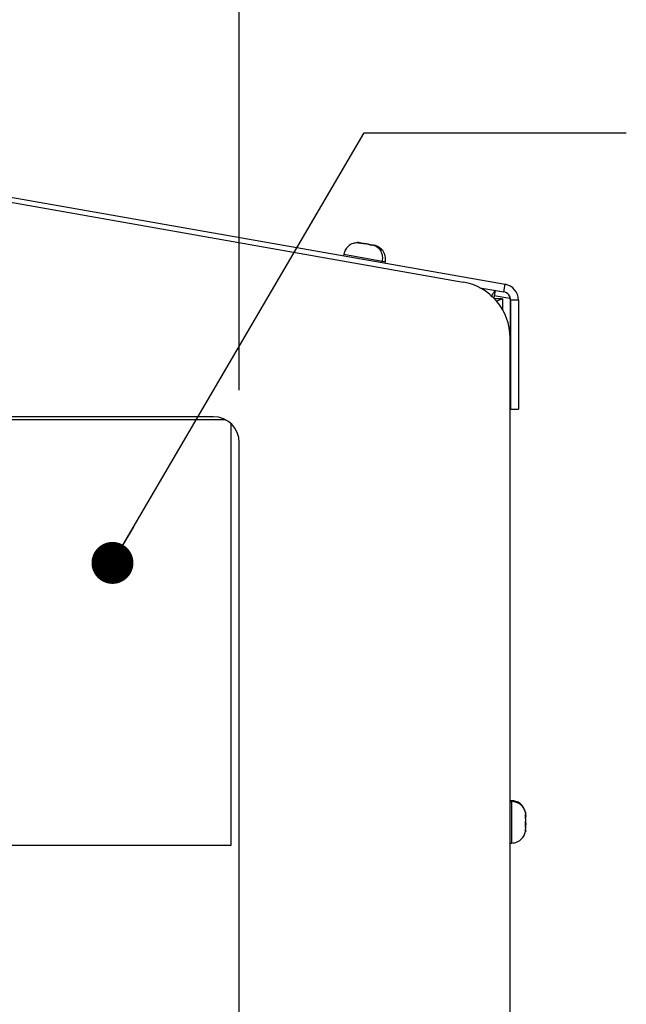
# Model space of a CAD drawing. Header units: millimetres. Extents: x 0 to 2794, y 0 to 2159.
# Tile 15 of 66: x 1363 to 1510, y 797 to 1035. Entities that reach past the tile are written whole.
import ezdxf

# ---------------------------------------------------------------- set-up
doc = ezdxf.new("R2010")
doc.units = ezdxf.units.MM
doc.header["$LTSCALE"] = 10
doc.layers.add('DIMENSIONS', color=140, linetype='Continuous', lineweight=25)
doc.styles.add('SLDTEXTSTYLE0', font='TXT', dxfattribs={"width": 0.7})
doc.dimstyles.new('SLDDIMSTYLE1', dxfattribs={"dimtxt": 21.580078, "dimasz": 33.02, "dimexe": 0, "dimexo": 0.0625, "dimgap": 5.39502, "dimtad": 0, "dimtih": 1, "dimtoh": 1, "dimdec": 1, "dimlfac": 0.8, "dimrnd": 1e-09, "dimzin": 4, "dimdsep": 46, "dimtxsty": 'SLDTEXTSTYLE0', "dimsah": 1, "dimcen": 0.09, "dimadec": 0, "dimazin": 1, "dimtfac": 1, "dimtdec": 1, "dimtofl": 0, "dimtmove": 0, "dimatfit": 3, "dimfxl": 0, "dimfrac": 2, "dimtolj": 1, "dimtzin": 12, "dimarcsym": 0})
doc.dimstyles.new('SLDDIMSTYLE2', dxfattribs={"dimtxt": 0.18, "dimasz": 10.16, "dimexe": 0, "dimexo": 0.0625, "dimgap": 0, "dimtad": 0, "dimtih": 1, "dimtoh": 1, "dimdec": 0, "dimrnd": 1e-09, "dimzin": 0, "dimdsep": 46, "dimtxsty": 'Standard', "dimblk1": 'DOT', "dimblk2": 'DOT', "dimsah": 1, "dimcen": 0.09, "dimadec": 0, "dimazin": 0, "dimtfac": 10.16, "dimtdec": 0, "dimtofl": 0, "dimtmove": 0, "dimatfit": 3, "dimldrblk": 'DOT', "dimfxl": 0, "dimfrac": 2, "dimtolj": 1, "dimtzin": 0, "dimarcsym": 0})

# ---------------------------------------------------------------- blocks, each defined once
blk = doc.blocks.new('_D_4')
at = {"layer": 'DIMENSIONS'}
for p, q in [((804.02, 945.48), (804.02, 1126.13)), ((1416.52, 945.48), (1416.52, 1126.13)), ((804.02, 1094.38), (1034.21, 1094.38)), ((1063.46, 1094.38), (1056.21, 1094.38)), ((1056.21, 1094.38), (1056.21, 1060.08)), ((1145.54, 1094.38), (1152.78, 1094.38)), ((1152.78, 1094.38), (1152.78, 1060.08)), ((1416.52, 1094.38), (1174.78, 1094.38)), ((1056.21, 1060.08), (1063.46, 1060.08)), ((1152.78, 1060.08), (1145.54, 1060.08))]:
    blk.add_line(p, q, dxfattribs=at)
for points in [[(804.02, 1094.38), (837.04, 1089.3), (837.04, 1099.46)], [(1416.52, 1094.38), (1383.5, 1099.46), (1383.5, 1089.3)]]:
    blk.add_solid(points, dxfattribs=at)
at = {"layer": 'DIMENSIONS', "char_height": 21.167, "attachment_point": 1, "style": 'SLDTEXTSTYLE0'}
for s, insert in [('490.0', (1063.46, 1126.5)), ('19.29', (1063.46, 1087.37))]:
    blk.add_mtext(s, dxfattribs=dict(at, insert=insert))
blk = doc.blocks.new('_Dot')
at = {"color": 0, "linetype": 'ByBlock', "lineweight": -2}
blk.add_line((-0.5, 0), (-1, 0), dxfattribs=at)
at = {"color": 0, "linetype": 'ByBlock', "const_width": 0.5}
blk.add_lwpolyline([(-0.25, 0, 1), (0.25, 0, 1)], format="xyb", close=True, dxfattribs=at)

msp = doc.modelspace()

# ---------------------------------------------------------------- linework, layer by layer
for p, q in [((1283.65, 1004.65), (1470.78, 971.66)), ((1298.04, 1003.36), (1480.94, 971.1)), ((1441.85, 978.38), (1441.79, 978.01)), ((1441.85, 978.38), (1451.14, 976.74)), ((1451.08, 976.37), (1451.14, 976.74)), ((1451.14, 976.74), (1451.95, 976.6)), ((1451.88, 976.23), (1451.95, 976.6)), ((1480.62, 969.26), (1480.94, 971.1)), ((1474.8, 970.28), (1480.62, 969.26)), ((1478.51, 969.63), (1478.19, 967.81)), ((1478.3, 968.4), (1482.09, 967.73)), ((1482.09, 967.73), (1482.01, 968.22)), ((1480.27, 967.57), (1478.39, 967.57)), ((1480.27, 967.57), (1480.27, 965.05)), ((1482.18, 967.51), (1482.09, 967.73)), ((1482.18, 967.51), (1482.18, 958.83)), ((1484.14, 967.29), (1482.27, 967.29)), ((1482.27, 967.29), (1482.27, 940.9)), ((1484.14, 967.29), (1484.14, 940.9)), ((1482.13, 958.84), (1482.18, 958.83)), ((1482.14, 392.15), (1482.14, 958.12)), ((1482.27, 940.9), (1484.14, 940.9)), ((1410.27, 939.03), (1314.27, 939.03)), ((1413.24, 938.28), (1314.75, 938.28)), ((1414.52, 835.28), (1414.52, 937.36)), ((1416.52, 679.91), (1416.52, 932.78)), ((1482.52, 846.03), (1482.14, 846.03)), ((1482.14, 845.84), (1482.52, 845.84)), ((1482.52, 846.03), (1482.52, 845.84)), ((1482.52, 845.84), (1482.52, 835.78)), ((1485.93, 839.02), (1485.86, 839.02)), ((1311.52, 835.28), (1414.52, 835.28)), ((1482.14, 835.78), (1482.52, 835.78))]:
    msp.add_line(p, q)
at = {"flags": 128}
msp.add_lwpolyline([(1482.09, 967.73), (1482.09, 967.73)], dxfattribs=at)
for centre, radius, end in [((1468.39, 958.12), 13.75, 80), ((1480.27, 967.29), 3.88, 80), ((1480.27, 967.29), 2, 80), ((1410.27, 932.78), 6.25, 90)]:
    msp.add_arc(centre, radius, 0, end)
for points, knots in [([(1445.04, 981.13), (1444.73, 981.11), (1443.94, 981.05), (1442.92, 980.38), (1442.14, 979.42), (1441.94, 978.72), (1441.85, 978.38)], [0, 0, 0, 0, 0.20036, 0.522121, 0.769693, 1, 1, 1, 1]), ([(1445.02, 981.19), (1445.02, 981.19), (1445.02, 981.19), (1445.06, 981.19), (1445.09, 981.19)], [0, 0, 0, 0, 0.3876, 1, 1, 1, 1]), ([(1445.09, 981.19), (1445.11, 981.19), (1445.14, 981.19), (1445.17, 981.19), (1445.19, 981.19)], [0, 0, 0, 0, 0.500617, 1, 1, 1, 1]), ([(1445.94, 981.06), (1445.93, 981.07), (1445.92, 981.08), (1445.89, 981.1), (1445.84, 981.12), (1445.78, 981.14), (1445.69, 981.16), (1445.58, 981.18), (1445.46, 981.19), (1445.32, 981.2), (1445.21, 981.2), (1445.16, 981.2)], [0, 0, 0, 0, 0.08485, 0.167614, 0.249627, 0.375231, 0.499768, 0.624012, 0.749532, 0.872779, 1, 1, 1, 1]), ([(1445.19, 981.19), (1445.23, 981.19), (1445.31, 981.19), (1445.42, 981.18), (1445.53, 981.18), (1445.66, 981.16), (1445.74, 981.15), (1445.78, 981.14)], [0, 0, 0, 0, 0.171051, 0.336912, 0.499484, 0.751188, 1, 1, 1, 1]), ([(1445.78, 981.14), (1445.81, 981.14), (1445.87, 981.12), (1445.95, 981.11), (1446.01, 981.08), (1446.07, 981.06), (1446.1, 981.04), (1446.12, 981.03)], [0, 0, 0, 0, 0.191439, 0.38456, 0.582142, 0.786586, 1, 1, 1, 1]), ([(1446.52, 980.95), (1446.5, 980.96), (1446.46, 980.96), (1446.39, 980.96), (1446.31, 980.97), (1446.23, 980.98), (1446.14, 980.99), (1446.06, 981), (1446, 981.02), (1445.96, 981.04), (1445.95, 981.05), (1445.94, 981.06)], [0, 0, 0, 0, 0.083089, 0.166485, 0.251159, 0.376849, 0.500178, 0.623447, 0.749151, 0.875431, 1, 1, 1, 1]), ([(1446.12, 981.03), (1446.12, 981.02), (1446.14, 981.01), (1446.16, 981), (1446.17, 981)], [0, 0, 0, 0, 0.498667, 1, 1, 1, 1]), ([(1448.23, 980.65), (1448.18, 980.67), (1448.1, 980.7), (1447.96, 980.74), (1447.8, 980.78), (1447.61, 980.82), (1447.39, 980.86), (1447.18, 980.89), (1446.96, 980.92), (1446.74, 980.95), (1446.6, 980.95), (1446.52, 980.95)], [0, 0, 0, 0, 0.085154, 0.167979, 0.249626, 0.375295, 0.499766, 0.624074, 0.74953, 0.873157, 1, 1, 1, 1]), ([(1448.84, 980.55), (1448.84, 980.54), (1448.82, 980.54), (1448.79, 980.54), (1448.75, 980.54), (1448.69, 980.54), (1448.6, 980.55), (1448.51, 980.57), (1448.42, 980.6), (1448.32, 980.62), (1448.26, 980.64), (1448.23, 980.65)], [0, 0, 0, 0, 0.082842, 0.16618, 0.25116, 0.376837, 0.500179, 0.623458, 0.749151, 0.875591, 1, 1, 1, 1]), ([(1449.2, 980.54), (1449.17, 980.54), (1449.12, 980.55), (1449.05, 980.56), (1448.98, 980.56), (1448.91, 980.56), (1448.86, 980.55), (1448.84, 980.55)], [0, 0, 0, 0, 0.165638, 0.331073, 0.499336, 0.744885, 1, 1, 1, 1]), ([(1449.2, 980.54), (1449.51, 980.43), (1449.82, 980.26), (1450.38, 979.76), (1450.63, 979.45), (1451, 978.73), (1451.12, 978.32), (1451.22, 977.51), (1451.21, 977.11), (1451.14, 976.74)], [0, 0, 0, 0, 0.25, 0.25, 0.5, 0.5, 0.75, 0.75, 1, 1, 1, 1]), ([(1449.77, 980.38), (1449.73, 980.4), (1449.65, 980.42), (1449.55, 980.46), (1449.45, 980.48), (1449.36, 980.51), (1449.27, 980.52), (1449.22, 980.53), (1449.2, 980.54)], [0, 0, 0, 0, 0.178525, 0.350585, 0.517368, 0.680183, 0.840506, 1, 1, 1, 1]), ([(1449.26, 980.52), (1449.27, 980.52), (1449.37, 980.53), (1449.6, 980.45), (1449.8, 980.38)], [0, 0, 0, 0, 0.103125, 1, 1, 1, 1]), ([(1449.8, 980.38), (1449.81, 980.37), (1449.84, 980.36), (1449.88, 980.35), (1449.91, 980.33), (1449.93, 980.32), (1449.94, 980.32), (1449.92, 980.32), (1449.89, 980.34), (1449.84, 980.36), (1449.79, 980.37), (1449.77, 980.38)], [0, 0, 0, 0, 0.0831628, 0.166576, 0.2511564, 0.3768556, 0.5001743, 0.6234489, 0.749147, 0.8759795, 1, 1, 1, 1]), ([(1451.95, 976.6), (1451.97, 977.05), (1452.02, 978), (1451.4, 979.21), (1450.62, 979.99), (1450.08, 980.22), (1449.89, 980.3)], [0, 0, 0, 0, 0.294787, 0.612854, 0.863953, 1, 1, 1, 1]), ([(1477.58, 968.09), (1477.74, 968.36), (1478.11, 968.97), (1478.44, 969.53), (1478.5, 969.62), (1478.52, 969.66)], [0, 0, 0, 0, 0.290314, 0.661614, 1, 1, 1, 1]), ([(1480.27, 967.57), (1480.24, 967.56), (1480.18, 967.54), (1479.66, 967.34), (1479.19, 967.16), (1478.84, 967.03), (1478.84, 967.03)], [0, 0, 0, 0, 0.308316, 0.64384, 0.996687, 1, 1, 1, 1]), ([(1485.93, 842.91), (1485.82, 843.37), (1485.6, 844.31), (1484.68, 845.33), (1483.6, 845.93), (1482.87, 846), (1482.52, 846.03)], [0, 0, 0, 0, 0.276089, 0.567378, 0.791504, 1, 1, 1, 1]), ([(1485.92, 842.89), (1485.87, 843.26), (1485.75, 843.65), (1485.36, 844.38), (1485.1, 844.72), (1484.45, 845.28), (1484.07, 845.49), (1483.3, 845.77), (1482.9, 845.84), (1482.52, 845.84)], [0, 0, 0, 0, 0.25, 0.25, 0.5, 0.5, 0.75, 0.75, 1, 1, 1, 1]), ([(1485.84, 843.34), (1485.84, 843.34), (1485.84, 843.34), (1485.84, 843.33), (1485.84, 843.3), (1485.84, 843.25), (1485.85, 843.18), (1485.86, 843.12), (1485.87, 843.09)], [0, 0, 0, 0, 0.0533139, 0.2276233, 0.4019322, 0.5886009, 0.7878869, 1, 1, 1, 1]), ([(1485.87, 842.29), (1485.86, 842.31), (1485.86, 842.35), (1485.85, 842.42), (1485.84, 842.49), (1485.84, 842.57), (1485.84, 842.65), (1485.84, 842.72), (1485.84, 842.76), (1485.85, 842.79), (1485.86, 842.79), (1485.87, 842.79)], [0, 0, 0, 0, 0.083163, 0.166576, 0.251156, 0.376856, 0.500174, 0.623449, 0.749147, 0.875979, 1, 1, 1, 1]), ([(1485.92, 842.89), (1485.92, 842.9), (1485.92, 842.93), (1485.92, 842.98), (1485.91, 843.05), (1485.9, 843.14), (1485.88, 843.22), (1485.87, 843.26)], [0, 0, 0, 0, 0.165638, 0.331073, 0.499336, 0.744885, 1, 1, 1, 1]), ([(1485.87, 842.79), (1485.87, 842.79), (1485.89, 842.79), (1485.9, 842.79), (1485.91, 842.8), (1485.92, 842.83), (1485.92, 842.85), (1485.92, 842.88), (1485.92, 842.89)], [0, 0, 0, 0, 0.1785252, 0.3505852, 0.5173683, 0.6801829, 0.8405056, 1, 1, 1, 1]), ([(1485.89, 842.83), (1485.9, 842.67), (1485.95, 842.26), (1485.9, 842.02), (1485.87, 841.87)], [0, 0, 0, 0, 0.387822, 1, 1, 1, 1]), ([(1485.87, 840.61), (1485.87, 840.65), (1485.89, 840.73), (1485.9, 840.86), (1485.91, 841.02), (1485.92, 841.2), (1485.92, 841.41), (1485.92, 841.63), (1485.91, 841.85), (1485.9, 842.07), (1485.88, 842.21), (1485.87, 842.29)], [0, 0, 0, 0, 0.0853121, 0.1681697, 0.2496248, 0.3753431, 0.4997642, 0.6240903, 0.749529, 0.8733485, 1, 1, 1, 1]), ([(1485.87, 839.93), (1485.86, 839.94), (1485.86, 839.96), (1485.85, 840.01), (1485.84, 840.06), (1485.84, 840.13), (1485.84, 840.23), (1485.84, 840.33), (1485.84, 840.42), (1485.85, 840.52), (1485.86, 840.58), (1485.87, 840.61)], [0, 0, 0, 0, 0.082901, 0.166253, 0.25116, 0.376837, 0.500178, 0.62346, 0.74915, 0.875665, 1, 1, 1, 1]), ([(1485.87, 841.2), (1485.87, 841.16), (1485.89, 841.07), (1485.9, 840.94), (1485.91, 840.79), (1485.92, 840.61), (1485.92, 840.39), (1485.92, 840.18), (1485.91, 839.96), (1485.9, 839.74), (1485.88, 839.59), (1485.87, 839.52)], [0, 0, 0, 0, 0.08485, 0.167614, 0.249627, 0.375231, 0.499768, 0.624012, 0.749532, 0.872779, 1, 1, 1, 1]), ([(1485.87, 838.72), (1485.87, 838.76), (1485.89, 838.85), (1485.9, 838.98), (1485.91, 839.12), (1485.92, 839.27), (1485.92, 839.43), (1485.92, 839.58), (1485.91, 839.71), (1485.9, 839.83), (1485.88, 839.9), (1485.87, 839.93)], [0, 0, 0, 0, 0.084696, 0.167429, 0.249628, 0.375215, 0.49977, 0.623965, 0.749532, 0.872581, 1, 1, 1, 1]), ([(1482.52, 835.78), (1482.97, 835.83), (1483.91, 835.94), (1485, 836.77), (1485.7, 837.8), (1485.85, 838.54), (1485.93, 838.89)], [0, 0, 0, 0, 0.26773, 0.556602, 0.784654, 1, 1, 1, 1]), ([(1485.85, 838.48), (1485.85, 838.48), (1485.84, 838.47), (1485.84, 838.46), (1485.84, 838.48), (1485.84, 838.51), (1485.85, 838.59), (1485.86, 838.68), (1485.87, 838.72)], [0, 0, 0, 0, 0.126553, 0.250836, 0.374972, 0.501056, 0.749674, 1, 1, 1, 1]), ([(1485.87, 838.55), (1485.86, 838.53), (1485.86, 838.51), (1485.85, 838.49), (1485.85, 838.48)], [0, 0, 0, 0, 0.498667, 1, 1, 1, 1]), ([(1485.92, 838.92), (1485.92, 838.9), (1485.92, 838.87), (1485.92, 838.81), (1485.91, 838.73), (1485.89, 838.65), (1485.88, 838.58), (1485.87, 838.55)], [0, 0, 0, 0, 0.1914387, 0.3845605, 0.5821424, 0.7865859, 1, 1, 1, 1])]:
    msp.add_open_spline(points, degree=3, knots=knots)

# ---------------------------------------------------------------- dimensions: what is measured, and where the dimension line sits
at = {"layer": 'DIMENSIONS'}
dim = msp.add_linear_dim(base=(804.02, 1094.38), p1=(1416.52, 932.78), p2=(804.02, 932.78), dimstyle='SLDDIMSTYLE1', dxfattribs=at)
dim.commit()
dim.dimension.update_dxf_attribs({"geometry": '_D_4', "text_midpoint": (1104.5, 1094.38), "dimtype": 160})

# ---------------------------------------------------------------- leaders
msp.add_leader([(1385.8, 903.63), (1446.8, 1007.75), (1510.3, 1007.75)], dimstyle='SLDDIMSTYLE2', dxfattribs=at)

doc.saveas('drawing.dxf')
